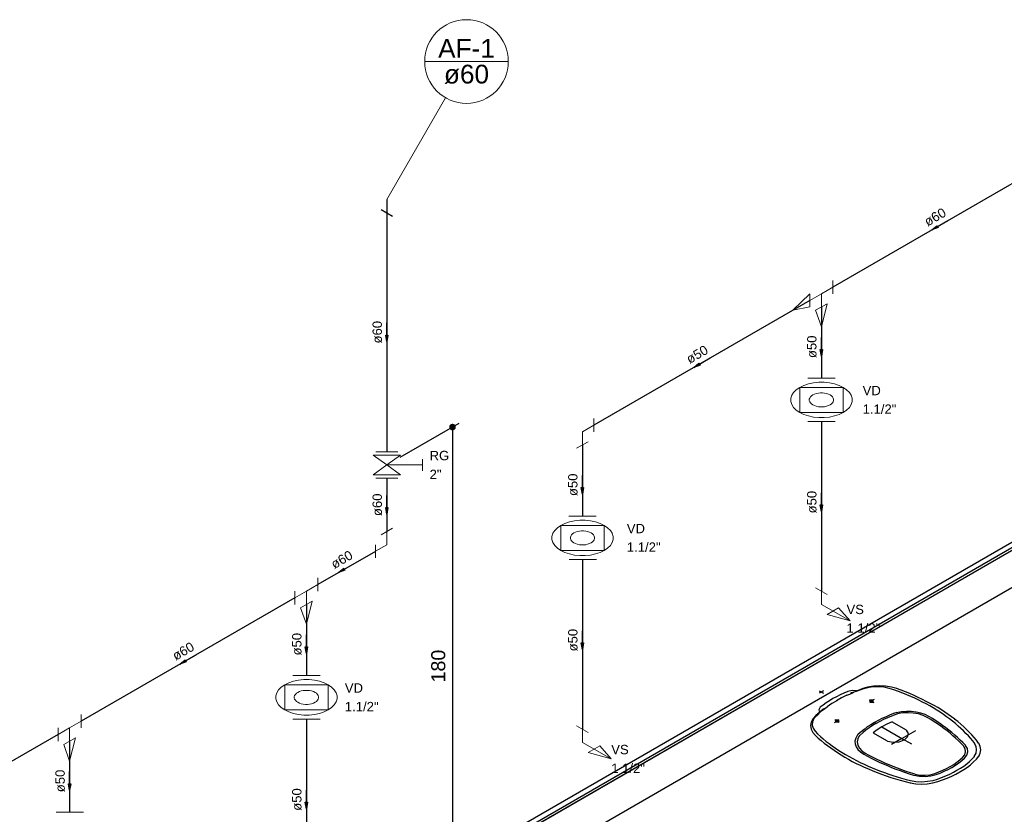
# Model space of a CAD drawing. Header units: millimetres. Extents: x 0 to 354, y 0 to 59.
# Tile 27 of 84: x 104 to 119, y 14 to 26. Entities that reach past the tile are written whole.
import ezdxf

# ---------------------------------------------------------------- set-up
doc = ezdxf.new("R2010")
doc.units = ezdxf.units.MM
for name, color, linetype, lineweight in [('AF-Colunas', 152, 'Continuous', 30), ('AF-Conexões detalhe', 152, 'Continuous', 20), ('AF-Indicação coluna', 2, 'Continuous', 20), ('AF-Sentido tubo', 152, 'Continuous', 20), ('AF-Textos coluna', 2, 'Continuous', 20), ('AF-Textos conexão', 1, 'Continuous', 20), ('AF-Textos tubo', 1, 'Continuous', 20), ('AF-Tubos detalhe', 152, 'Continuous', 30), ('Simbolos', 3, 'Continuous', 20), ('SIMBOLOS INT', 1, 'Continuous', 30), ('Simbolos_int', 1, 'Continuous', 5)]:
    doc.layers.add(name, color=color, linetype=linetype, lineweight=lineweight)
doc.styles.add('Arial', font='arial.ttf')
doc.styles.get("Standard").update_dxf_attribs({"font": 'arial.ttf'})
doc.dimstyles.get("Standard").update_dxf_attribs({"dimtxt": 0.18, "dimasz": 0.18, "dimexe": 0.18, "dimexo": 0.0625, "dimgap": 0.09, "dimtad": 0, "dimtih": 1, "dimtoh": 1, "dimdec": 4, "dimzin": 0, "dimdsep": 46, "dimtxsty": 'Standard', "dimcen": 0.09, "dimadec": 0, "dimazin": 0, "dimtfac": 1, "dimtdec": 4, "dimtofl": 0, "dimtmove": 0, "dimatfit": 3, "dimfxl": 1, "dimtolj": 1, "dimtzin": 0, "dimarcsym": 0})
doc.dimstyles.new('UM_25.000000', dxfattribs={"dimtxt": 0.18, "dimasz": 0.1, "dimexe": 0.1, "dimexo": 0.2, "dimgap": 0, "dimtad": 1, "dimtih": 1, "dimtoh": 1, "dimdec": 1, "dimlfac": 25, "dimzin": 0, "dimdsep": 46, "dimtxsty": 'Standard', "dimblk": 'CLOSED', "dimblk1": 'CLOSED', "dimblk2": 'CLOSED', "dimcen": 0.09, "dimdle": 0.1, "dimadec": 1, "dimazin": 2, "dimtfac": 1, "dimtdec": 4, "dimtofl": 0, "dimtmove": 0, "dimatfit": 3, "dimldrblk": 'CLOSED', "dimfxl": 1, "dimtolj": 1, "dimarcsym": 0})

# ---------------------------------------------------------------- blocks, each defined once
blk = doc.blocks.new('_DOT')
at = {"color": 0, "linetype": 'ByBlock', "lineweight": -2}
blk.add_line((-0.5, 0), (-1, 0), dxfattribs=at)
at = {"color": 0, "linetype": 'ByBlock', "const_width": 0.5}
blk.add_lwpolyline([(-0.25, 0, 1), (0.25, 0, 1)], format="xyb", close=True, dxfattribs=at)
blk = doc.blocks.new('*D18')
at = {"color": 0, "linetype": 'Continuous', "lineweight": -2, "transparency": 16777216}
for p, q in [((110.113, 19.158), (111.002, 19.671)), ((110.902, 19.513), (110.902, 12.512)), ((110.113, 11.957), (111.002, 12.47))]:
    blk.add_line(p, q, dxfattribs=at)
at = {"layer": 'Defpoints', "color": 0, "linetype": 'Continuous', "transparency": 16777216}
for p in [(109.913, 19.042), (110.902, 12.412), (109.913, 11.841)]:
    blk.add_point(p, dxfattribs=at)
at = {"color": 0, "linetype": 'Continuous', "lineweight": -2, "transparency": 16777216, "xscale": 0.1, "yscale": 0.1, "zscale": 0.1}
for p, rotation in [((110.902, 19.613), 90), ((110.902, 12.412), 270)]:
    blk.add_blockref('_DOT', p, dxfattribs=dict(at, rotation=rotation))

msp = doc.modelspace()

# ---------------------------------------------------------------- linework, layer by layer
at = {"color": 1}
for p, q in [((126.9326, 22.2664), (94.3406, 3.4494)), ((94.4086, 3.4104), (127.0006, 22.2274)), ((94.4446, 3.3894), (127.0366, 22.2064)), ((125.0196, 21.0414), (110.8156, 12.8414)), ((111.2986, 12.5624), (125.5026, 20.7624))]:
    msp.add_line(p, q, dxfattribs=at)
at = {"layer": 'AF-Colunas', "linetype": 'Continuous'}
for p, q in [((109.9126, 23.0424), (109.9126, 22.8414)), ((109.8256, 22.8924), (109.9986, 22.7924))]:
    msp.add_line(p, q, dxfattribs=at)
at = {"layer": 'AF-Conexões detalhe', "linetype": 'Continuous'}
for p, q in [((116.6336, 21.8224), (116.6336, 21.6224)), ((116.4606, 21.6224), (116.6336, 21.7224)), ((116.2876, 21.6224), (116.0276, 21.3724)), ((116.2876, 21.6224), (116.2876, 21.4224)), ((116.4606, 21.6224), (116.2876, 21.5224)), ((116.4606, 21.6224), (116.4606, 21.4224)), ((116.2876, 21.4224), (116.0276, 21.3724)), ((116.3736, 21.3724), (116.5466, 21.4724)), ((116.3736, 21.3724), (116.4606, 21.1224)), ((116.5466, 21.4724), (116.4606, 21.1224)), ((113.0326, 19.7434), (113.0326, 19.5434)), ((112.8596, 19.5434), (113.0326, 19.6434)), ((112.8596, 19.5434), (112.8596, 19.3434)), ((112.7726, 19.2934), (112.9456, 19.3934)), ((109.8256, 17.9924), (109.9986, 18.0914)), ((109.9126, 17.8414), (109.9126, 18.0424)), ((109.7396, 17.8414), (109.7396, 17.6424)), ((109.9126, 17.8414), (109.7396, 17.7424)), ((108.6996, 17.1424), (108.8736, 17.2424)), ((108.8736, 17.3414), (108.8736, 17.1424)), ((108.5266, 17.1424), (108.5266, 16.9424)), ((108.6996, 17.1424), (108.5266, 17.0424)), ((108.6996, 17.1424), (108.6996, 16.9424)), ((116.3736, 17.1924), (116.5466, 17.0924)), ((116.4606, 16.9424), (116.4606, 17.1424)), ((108.6136, 16.8924), (108.7866, 16.9924)), ((108.7866, 16.9924), (108.6996, 16.6424)), ((116.4606, 16.9424), (116.8936, 16.6924)), ((108.6136, 16.8924), (108.6996, 16.6424)), ((116.7206, 16.8924), (116.5466, 16.7924)), ((116.5466, 16.7924), (116.8936, 16.6924)), ((116.7206, 16.8924), (116.8936, 16.6924)), ((105.3066, 15.2824), (105.3066, 15.0824)), ((105.1326, 15.0824), (105.3066, 15.1824)), ((104.9596, 15.0824), (104.9596, 14.8824)), ((105.1326, 15.0824), (104.9596, 14.9824)), ((105.1326, 15.0824), (105.1326, 14.8824)), ((112.7726, 15.1134), (112.9456, 15.0134)), ((112.8596, 14.8634), (112.8596, 15.0634)), ((105.0466, 14.8324), (105.2196, 14.9324)), ((105.2196, 14.9324), (105.1326, 14.5824)), ((112.8596, 14.8634), (113.2926, 14.6134)), ((105.0466, 14.8324), (105.1326, 14.5824)), ((113.1196, 14.8134), (112.9456, 14.7134)), ((112.9456, 14.7134), (113.2926, 14.6134)), ((113.1196, 14.8134), (113.2926, 14.6134))]:
    msp.add_line(p, q, dxfattribs=at)
at = {"layer": 'AF-Indicação coluna'}
for p, q in [((110.4826, 25.1204), (111.7426, 25.1204)), ((109.9126, 23.0424), (110.7976, 24.5744))]:
    msp.add_line(p, q, dxfattribs=at)
msp.add_circle((111.1126, 25.1204), 0.63, dxfattribs=at)
at = {"layer": 'AF-Tubos detalhe'}
for p, q in [((119.8576, 23.5844), (116.6336, 21.7224)), ((109.9126, 22.8414), (109.9126, 19.2414)), ((116.2876, 21.5224), (113.0326, 19.6434)), ((116.4606, 21.4224), (116.4606, 20.3504)), ((116.4606, 19.6954), (116.4606, 17.1424)), ((112.8596, 19.3434), (112.8596, 18.2714)), ((109.9126, 18.8414), (109.9126, 18.0424)), ((109.7396, 17.7414), (108.8736, 17.2424)), ((112.8596, 17.6164), (112.8596, 15.0634)), ((108.5266, 17.0424), (105.3066, 15.1824)), ((108.6996, 16.9424), (108.6996, 15.8694)), ((108.6996, 15.2144), (108.6996, 12.6624)), ((104.9596, 14.9824), (101.7366, 13.1214)), ((105.1326, 14.8824), (105.1326, 13.8104))]:
    msp.add_line(p, q, dxfattribs=at)
at = {"layer": 'Simbolos'}
for p, q in [((116.7886, 20.2114), (116.1346, 20.2114)), ((116.1346, 20.2114), (116.1346, 19.8334)), ((116.7886, 19.8334), (116.7886, 20.2114)), ((116.1346, 19.8334), (116.7886, 19.8334)), ((109.7066, 19.1904), (109.9126, 19.0424)), ((109.7066, 19.1904), (110.1186, 19.1904)), ((109.7486, 19.2414), (110.0766, 19.2414)), ((110.1186, 19.1904), (109.9126, 19.0424)), ((109.7066, 18.8934), (109.9126, 19.0424)), ((110.1186, 18.8934), (109.9126, 19.0424)), ((109.9126, 19.0424), (110.4516, 19.0424)), ((110.4516, 18.9524), (110.4516, 19.1314)), ((109.7066, 18.8934), (110.1186, 18.8934)), ((109.7486, 18.8414), (110.0766, 18.8414)), ((113.1876, 18.1324), (112.5336, 18.1324)), ((112.5336, 18.1324), (112.5336, 17.7544)), ((113.1876, 17.7544), (113.1876, 18.1324)), ((112.5336, 17.7544), (113.1876, 17.7544)), ((109.0286, 15.7304), (108.3746, 15.7304)), ((108.3746, 15.7304), (108.3746, 15.3524)), ((109.0286, 15.3524), (109.0286, 15.7304)), ((108.3746, 15.3524), (109.0286, 15.3524))]:
    msp.add_line(p, q, dxfattribs=at)
for points in [[(116.7886, 19.8334), (116.8406, 19.8694), (116.8816, 19.9094), (116.9086, 19.9534), (116.9226, 19.9994), (116.9226, 20.0464), (116.9086, 20.0924), (116.8816, 20.1354), (116.8406, 20.1764), (116.7886, 20.2114), (116.7276, 20.2414), (116.6576, 20.2654), (116.5816, 20.2814), (116.5016, 20.2894), (116.4216, 20.2894), (116.3416, 20.2814), (116.2656, 20.2654), (116.1956, 20.2414), (116.1346, 20.2114), (116.0826, 20.1764), (116.0416, 20.1354), (116.0146, 20.0924), (116.0006, 20.0464), (116.0006, 19.9994), (116.0146, 19.9534), (116.0416, 19.9094), (116.0826, 19.8694), (116.1346, 19.8334), (116.1956, 19.8034), (116.2656, 19.7804), (116.3416, 19.7644), (116.4216, 19.7564), (116.5016, 19.7564), (116.5816, 19.7644), (116.6576, 19.7804), (116.7276, 19.8034), (116.7886, 19.8334)], [(116.5916, 19.9474), (116.6116, 19.9624), (116.6276, 19.9784), (116.6386, 19.9954), (116.6446, 20.0134), (116.6446, 20.0324), (116.6386, 20.0504), (116.6276, 20.0674), (116.6116, 20.0834), (116.5916, 20.0974), (116.5666, 20.1094), (116.5396, 20.1184), (116.5096, 20.1254), (116.4776, 20.1284), (116.4456, 20.1284), (116.4146, 20.1254), (116.3836, 20.1184), (116.3566, 20.1094), (116.3316, 20.0974), (116.3116, 20.0834), (116.2956, 20.0674), (116.2846, 20.0504), (116.2786, 20.0324), (116.2786, 20.0134), (116.2846, 19.9954), (116.2956, 19.9784), (116.3116, 19.9624), (116.3316, 19.9474), (116.3566, 19.9364), (116.3836, 19.9264), (116.4146, 19.9204), (116.4456, 19.9174), (116.4776, 19.9174), (116.5096, 19.9204), (116.5396, 19.9264), (116.5666, 19.9364), (116.5916, 19.9474)], [(113.1876, 17.7544), (113.2396, 17.7904), (113.2806, 17.8304), (113.3076, 17.8744), (113.3216, 17.9204), (113.3216, 17.9674), (113.3076, 18.0134), (113.2806, 18.0564), (113.2396, 18.0974), (113.1876, 18.1324), (113.1266, 18.1624), (113.0566, 18.1864), (112.9806, 18.2024), (112.9006, 18.2104), (112.8206, 18.2104), (112.7406, 18.2024), (112.6646, 18.1864), (112.5956, 18.1624), (112.5336, 18.1324), (112.4816, 18.0974), (112.4416, 18.0564), (112.4136, 18.0134), (112.3996, 17.9674), (112.3996, 17.9204), (112.4136, 17.8744), (112.4416, 17.8304), (112.4816, 17.7904), (112.5336, 17.7544), (112.5956, 17.7244), (112.6646, 17.7014), (112.7406, 17.6854), (112.8206, 17.6774), (112.9006, 17.6774), (112.9806, 17.6854), (113.0566, 17.7014), (113.1266, 17.7244), (113.1876, 17.7544)], [(112.9906, 17.8684), (113.0106, 17.8834), (113.0266, 17.8994), (113.0376, 17.9164), (113.0436, 17.9344), (113.0436, 17.9534), (113.0376, 17.9714), (113.0266, 17.9884), (113.0106, 18.0044), (112.9906, 18.0184), (112.9656, 18.0304), (112.9386, 18.0394), (112.9086, 18.0464), (112.8766, 18.0494), (112.8446, 18.0494), (112.8136, 18.0464), (112.7826, 18.0394), (112.7556, 18.0304), (112.7306, 18.0184), (112.7106, 18.0044), (112.6946, 17.9884), (112.6836, 17.9714), (112.6776, 17.9534), (112.6776, 17.9344), (112.6836, 17.9164), (112.6946, 17.8994), (112.7106, 17.8834), (112.7306, 17.8684), (112.7556, 17.8574), (112.7826, 17.8474), (112.8136, 17.8414), (112.8446, 17.8384), (112.8766, 17.8384), (112.9086, 17.8414), (112.9386, 17.8474), (112.9656, 17.8574), (112.9906, 17.8684)], [(109.0286, 15.3534), (109.0806, 15.3884), (109.1206, 15.4294), (109.1486, 15.4724), (109.1626, 15.5184), (109.1626, 15.5654), (109.1486, 15.6114), (109.1206, 15.6544), (109.0806, 15.6954), (109.0286, 15.7314), (108.9666, 15.7604), (108.8966, 15.7844), (108.8216, 15.8004), (108.7416, 15.8084), (108.6606, 15.8084), (108.5816, 15.8004), (108.5056, 15.7844), (108.4356, 15.7604), (108.3736, 15.7314), (108.3216, 15.6954), (108.2816, 15.6544), (108.2546, 15.6114), (108.2406, 15.5654), (108.2406, 15.5184), (108.2546, 15.4724), (108.2816, 15.4294), (108.3216, 15.3884), (108.3736, 15.3534), (108.4356, 15.3234), (108.5056, 15.2994), (108.5816, 15.2834), (108.6606, 15.2754), (108.7416, 15.2754), (108.8216, 15.2834), (108.8966, 15.2994), (108.9666, 15.3234), (109.0286, 15.3534)], [(108.8316, 15.4674), (108.8516, 15.4814), (108.8676, 15.4974), (108.8786, 15.5144), (108.8846, 15.5324), (108.8846, 15.5514), (108.8786, 15.5694), (108.8676, 15.5864), (108.8516, 15.6024), (108.8316, 15.6164), (108.8066, 15.6284), (108.7786, 15.6384), (108.7486, 15.6444), (108.7176, 15.6474), (108.6856, 15.6474), (108.6536, 15.6444), (108.6236, 15.6384), (108.5956, 15.6284), (108.5716, 15.6164), (108.5506, 15.6024), (108.5346, 15.5864), (108.5236, 15.5694), (108.5186, 15.5514), (108.5186, 15.5324), (108.5236, 15.5144), (108.5346, 15.4974), (108.5506, 15.4814), (108.5716, 15.4674), (108.5956, 15.4554), (108.6236, 15.4454), (108.6536, 15.4394), (108.6856, 15.4364), (108.7176, 15.4364), (108.7486, 15.4394), (108.7786, 15.4454), (108.8066, 15.4554), (108.8316, 15.4674)]]:
    msp.add_lwpolyline(points, dxfattribs=at)
at = {"layer": 'SIMBOLOS INT', "linetype": 'Continuous'}
for p, q in [((116.4946, 15.6424), (116.4266, 15.6034)), ((116.4266, 15.6424), (116.4946, 15.6034)), ((116.9276, 15.6164), (117.0686, 15.6704)), ((117.1796, 15.5064), (117.2506, 15.4664)), ((117.2556, 15.5084), (117.1856, 15.4674)), ((116.3776, 15.2714), (116.4706, 15.3524)), ((116.6576, 15.1634), (116.7276, 15.2044)), ((116.6606, 15.2074), (116.7306, 15.1664)), ((117.2576, 15.1614), (117.2836, 15.1464)), ((117.5256, 15.1724), (117.7256, 15.0564)), ((117.2396, 15.0074), (117.4396, 14.8914)), ((117.3696, 15.0974), (117.7096, 14.9004))]:
    msp.add_line(p, q, dxfattribs=at)
at = {"layer": 'SIMBOLOS INT'}
for q in [(117.8816, 15.0414), (117.5156, 14.8304), (117.8166, 14.8394)]:
    msp.add_line((117.6736, 14.9214), q, dxfattribs=at)
at = {"layer": 'SIMBOLOS INT', "linetype": 'Continuous'}
for points in [[(116.8586, 15.6324), (116.7996, 15.6064), (116.7426, 15.5794), (116.6866, 15.5514), (116.6336, 15.5224)], [(116.8436, 15.5734), (116.8896, 15.5914), (116.9336, 15.6114)], [(116.9916, 15.6404), (116.9236, 15.6454), (116.8596, 15.6324)], [(116.9276, 15.6164), (116.9106, 15.6084), (116.8996, 15.5964)], [(116.9506, 15.6184), (116.9426, 15.6154), (116.9346, 15.6114)], [(117.0256, 15.6464), (116.9866, 15.6324), (116.9486, 15.6174)], [(117.0806, 15.6634), (117.0526, 15.6544), (117.0266, 15.6454)], [(117.3376, 15.7154), (117.2436, 15.7104), (117.1536, 15.6954), (117.0706, 15.6704)], [(117.4066, 15.6944), (117.3226, 15.7024), (117.2376, 15.7004), (117.1556, 15.6874), (117.0796, 15.6654)], [(117.5956, 15.6744), (117.5146, 15.6974), (117.4276, 15.7114), (117.3376, 15.7154)], [(117.6226, 15.6304), (117.5536, 15.6554), (117.4816, 15.6774), (117.4056, 15.6944)], [(118.1586, 15.4184), (118.1006, 15.4504), (118.0416, 15.4814), (117.9816, 15.5114), (117.9196, 15.5414), (117.8576, 15.5694), (117.7926, 15.5974), (117.7276, 15.6244), (117.6616, 15.6494), (117.5936, 15.6744)], [(118.5236, 15.1094), (118.4816, 15.1454), (118.4376, 15.1814), (118.3926, 15.2164), (118.3466, 15.2504), (118.2986, 15.2844), (118.2486, 15.3174), (118.1986, 15.3494), (118.1466, 15.3814), (118.0936, 15.4124), (118.0386, 15.4424), (117.9826, 15.4714), (117.9266, 15.5004), (117.8676, 15.5274), (117.8086, 15.5544), (117.7486, 15.5814), (117.6866, 15.6064), (117.6246, 15.6304)], [(116.6336, 15.5224), (116.5826, 15.4914), (116.5346, 15.4594), (116.4876, 15.4264), (116.4436, 15.3924)], [(116.6906, 15.4904), (116.6156, 15.4474), (116.5466, 15.4014)], [(116.8436, 15.5724), (116.7636, 15.5324), (116.6886, 15.4894)], [(117.2426, 15.4714), (117.2426, 15.5014), (117.1906, 15.5004)], [(117.1906, 15.5004), (117.1906, 15.4714), (117.2426, 15.4714)], [(116.4216, 15.2954), (116.4046, 15.2804), (116.3896, 15.2644)], [(116.4436, 15.3914), (116.4196, 15.3544), (116.4296, 15.3154)], [(116.4686, 15.3404), (116.4436, 15.3184), (116.4196, 15.2964)], [(116.4786, 15.3484), (116.4726, 15.3444), (116.4666, 15.3394)], [(116.5046, 15.3684), (116.4856, 15.3624), (116.4706, 15.3524)], [(116.4796, 15.3494), (116.5146, 15.3744), (116.5456, 15.4004)], [(117.5636, 15.3014), (117.4986, 15.2774), (117.4346, 15.2504), (117.3736, 15.2224), (117.3146, 15.1924), (117.2586, 15.1614)], [(117.5816, 15.2844), (117.5176, 15.2604), (117.4556, 15.2344), (117.3956, 15.2074), (117.3386, 15.1784), (117.2836, 15.1474)], [(117.5956, 15.3114), (117.5796, 15.3074), (117.5636, 15.3024)], [(117.6096, 15.2934), (117.5956, 15.2894), (117.5816, 15.2854)], [(118.0806, 15.2544), (118.0236, 15.2824), (117.9586, 15.3044), (117.8886, 15.3204), (117.8156, 15.3284), (117.7406, 15.3304), (117.6656, 15.3244), (117.5946, 15.3104)], [(118.0556, 15.2404), (117.9936, 15.2704), (117.9226, 15.2924), (117.8456, 15.3054), (117.7656, 15.3104), (117.6846, 15.3064), (117.6076, 15.2924)], [(118.4696, 15.2134), (118.4216, 15.2494), (118.3726, 15.2854), (118.3216, 15.3204), (118.2696, 15.3544), (118.2156, 15.3874), (118.1606, 15.4194)], [(116.3786, 15.2704), (116.3346, 15.2224), (116.3076, 15.1704), (116.2986, 15.1164)], [(116.3856, 15.2654), (116.3476, 15.2214), (116.3256, 15.1734), (116.3216, 15.1244), (116.3356, 15.0764)], [(116.7226, 15.1714), (116.7226, 15.2014), (116.6706, 15.2004)], [(116.6706, 15.2004), (116.6706, 15.1714), (116.7226, 15.1714)], [(117.2586, 15.1614), (117.2046, 15.1294), (117.1526, 15.0954), (117.1046, 15.0594), (117.0586, 15.0234), (117.0166, 14.9854)], [(117.2826, 15.1474), (117.2296, 15.1154), (117.1796, 15.0824), (117.1316, 15.0474), (117.0876, 15.0124), (117.0456, 14.9744)], [(117.5256, 15.1724), (117.4456, 15.1364), (117.3706, 15.0974)], [(118.6006, 14.8104), (118.5626, 14.8494), (118.5246, 14.8884), (118.4836, 14.9264), (118.4426, 14.9634), (118.3986, 15.0004), (118.3546, 15.0364), (118.3076, 15.0724), (118.2606, 15.1074), (118.2116, 15.1414), (118.1606, 15.1754), (118.1096, 15.2084), (118.0566, 15.2404)], [(118.6306, 14.8194), (118.5936, 14.8594), (118.5536, 14.8984), (118.5136, 14.9364), (118.4706, 14.9744), (118.4276, 15.0114), (118.3816, 15.0484), (118.3356, 15.0844), (118.2876, 15.1194), (118.2376, 15.1544), (118.1866, 15.1884), (118.1346, 15.2214), (118.0806, 15.2544)], [(118.8296, 14.8514), (118.7976, 14.8944), (118.7636, 14.9364), (118.7266, 14.9784), (118.6886, 15.0194), (118.6476, 15.0594), (118.6056, 15.0994), (118.5606, 15.1374), (118.5146, 15.1764), (118.4666, 15.2134)], [(116.2986, 15.1164), (116.3066, 15.0644), (116.3306, 15.0134), (116.3696, 14.9674)], [(116.3366, 15.0764), (116.3656, 15.0334), (116.4026, 14.9914), (116.4476, 14.9514)], [(117.0146, 14.9854), (117.0056, 14.9764), (116.9986, 14.9664)], [(117.3696, 15.0964), (117.3016, 15.0534), (117.2396, 15.0074)], [(118.7706, 14.8474), (118.7406, 14.8864), (118.7076, 14.9244), (118.6746, 14.9624), (118.6386, 14.9994), (118.6016, 15.0364), (118.5636, 15.0734), (118.5236, 15.1084)], [(116.3706, 14.9684), (116.4126, 14.9294), (116.4576, 14.8904), (116.5036, 14.8534), (116.5516, 14.8164), (116.6006, 14.7794), (116.6516, 14.7444), (116.7046, 14.7094), (116.7586, 14.6754), (116.8136, 14.6424)], [(116.4456, 14.9504), (116.4886, 14.9144), (116.5326, 14.8784), (116.5776, 14.8444), (116.6246, 14.8094), (116.6726, 14.7764), (116.7216, 14.7434), (116.7726, 14.7114), (116.8246, 14.6794), (116.8786, 14.6494), (116.9326, 14.6194), (116.9886, 14.5894), (117.0456, 14.5614), (117.1046, 14.5334), (117.1636, 14.5064), (117.2246, 14.4804), (117.2856, 14.4554), (117.3486, 14.4314)], [(116.9996, 14.9674), (116.9776, 14.9264), (116.9666, 14.8834), (116.9696, 14.8404), (116.9836, 14.7974), (117.0106, 14.7574), (117.0496, 14.7204), (117.0976, 14.6874)], [(117.0316, 14.9604), (117.0086, 14.9154), (117.0006, 14.8694), (117.0086, 14.8224), (117.0326, 14.7784), (117.0706, 14.7374), (117.1216, 14.7014)], [(117.0436, 14.9744), (117.0366, 14.9674), (117.0306, 14.9594)], [(118.7646, 14.6504), (118.7906, 14.6994), (118.7996, 14.7494), (118.7926, 14.8004), (118.7686, 14.8484)], [(118.8316, 14.6524), (118.8546, 14.7014), (118.8626, 14.7514), (118.8546, 14.8014), (118.8306, 14.8504)], [(118.8356, 14.8444), (118.8336, 14.8484), (118.8316, 14.8514)], [(117.1216, 14.7014), (117.1776, 14.6704), (117.2346, 14.6404), (117.2936, 14.6114), (117.3526, 14.5834), (117.4136, 14.5554), (117.4746, 14.5294), (117.5376, 14.5034), (117.6016, 14.4784), (117.6666, 14.4544), (117.7326, 14.4304), (117.7986, 14.4084), (117.8666, 14.3874)], [(118.5866, 14.6344), (118.6196, 14.6754), (118.6336, 14.7204), (118.6276, 14.7664), (118.6026, 14.8094)], [(118.6156, 14.6244), (118.6526, 14.6704), (118.6676, 14.7194), (118.6606, 14.7704), (118.6326, 14.8184)], [(116.8116, 14.6404), (116.8676, 14.6084), (116.9256, 14.5774), (116.9846, 14.5474), (117.0446, 14.5184), (117.1056, 14.4904), (117.1686, 14.4624)], [(117.0976, 14.6864), (117.1546, 14.6554), (117.2116, 14.6254), (117.2706, 14.5964), (117.3316, 14.5674), (117.3926, 14.5404), (117.4546, 14.5134), (117.5186, 14.4864), (117.5826, 14.4614), (117.6486, 14.4374), (117.7146, 14.4134), (117.7826, 14.3914), (117.8506, 14.3694)], [(118.4026, 14.5014), (118.4546, 14.5324), (118.5026, 14.5654), (118.5466, 14.5994), (118.5866, 14.6354)], [(118.4266, 14.4874), (118.4796, 14.5194), (118.5296, 14.5534), (118.5746, 14.5884), (118.6156, 14.6254)], [(118.5036, 14.4424), (118.5556, 14.4734), (118.6046, 14.5064), (118.6496, 14.5404), (118.6926, 14.5764), (118.7316, 14.6134), (118.7666, 14.6504)], [(118.5476, 14.4174), (118.6056, 14.4524), (118.6596, 14.4894), (118.7096, 14.5274), (118.7546, 14.5684), (118.7956, 14.6104), (118.8316, 14.6534)], [(117.1686, 14.4644), (117.2336, 14.4364), (117.2996, 14.4094), (117.3666, 14.3844), (117.4356, 14.3594), (117.5056, 14.3364), (117.5766, 14.3134), (117.6486, 14.2924), (117.7216, 14.2734), (117.7956, 14.2544)], [(117.3506, 14.4314), (117.4116, 14.4084), (117.4746, 14.3864), (117.5386, 14.3644), (117.6036, 14.3444), (117.6686, 14.3244), (117.7356, 14.3064), (117.8026, 14.2884)], [(117.8686, 14.3854), (117.9436, 14.3714), (118.0226, 14.3684), (118.1006, 14.3764), (118.1716, 14.3944)], [(118.1386, 14.2534), (118.2136, 14.2744), (118.2866, 14.2974), (118.3566, 14.3234), (118.4236, 14.3524), (118.4876, 14.3834), (118.5476, 14.4174)], [(118.1426, 14.2904), (118.2086, 14.3114), (118.2726, 14.3334), (118.3346, 14.3584), (118.3936, 14.3844), (118.4496, 14.4134), (118.5036, 14.4424)], [(118.1696, 14.3944), (118.2316, 14.4184), (118.2916, 14.4434), (118.3476, 14.4714), (118.4016, 14.5004)], [(118.1876, 14.3774), (118.2516, 14.4014), (118.3126, 14.4274), (118.3706, 14.4564), (118.4256, 14.4874)], [(117.7956, 14.2534), (117.8016, 14.2524), (117.8076, 14.2504)], [(117.7976, 14.2544), (117.8826, 14.2404), (117.9696, 14.2354), (118.0566, 14.2404), (118.1406, 14.2534)], [(117.8006, 14.2894), (117.8846, 14.2764), (117.9716, 14.2714), (118.0596, 14.2774), (118.1426, 14.2914)], [(117.8536, 14.3684), (117.9366, 14.3524), (118.0236, 14.3484), (118.1096, 14.3574), (118.1896, 14.3784)]]:
    msp.add_lwpolyline(points, dxfattribs=at)
at = {"layer": 'SIMBOLOS INT'}
for points in [[(117.7116, 14.9014), (117.7596, 14.9454), (117.7706, 14.9974), (117.7416, 15.0464)], [(117.7386, 15.0464), (117.7326, 15.0514), (117.7246, 15.0564)], [(117.4406, 14.8924), (117.4496, 14.8884), (117.4586, 14.8844)], [(117.4576, 14.8824), (117.5426, 14.8664), (117.6326, 14.8724), (117.7086, 14.9004)]]:
    msp.add_lwpolyline(points, dxfattribs=at)
at = {"layer": 'Simbolos_int'}
for p, q in [((116.2586, 20.3504), (116.6696, 20.3504)), ((116.2586, 19.6954), (116.6696, 19.6954)), ((112.6566, 18.2714), (113.0686, 18.2714)), ((112.6576, 17.6164), (113.0696, 17.6164)), ((108.4976, 15.8694), (108.9096, 15.8694)), ((108.4976, 15.2144), (108.9096, 15.2144)), ((104.9306, 13.8104), (105.3426, 13.8104))]:
    msp.add_line(p, q, dxfattribs=at)

# ---------------------------------------------------------------- texts
at = {"insert": (110.7957, 16.0129), "char_height": 0.2118, "width": 1.033038, "attachment_point": 8, "rotation": 90.00021, "line_spacing_factor": 0.9, "style": 'Arial'}
msp.add_mtext('180', dxfattribs=at)
at = {"layer": 'AF-Textos coluna', "char_height": 0.2824, "attachment_point": 8, "line_spacing_factor": 0.798, "style": 'Arial'}
for s, insert, width in [('AF-1', (111.1126, 25.1766), 1.70572), ('ø60', (111.1126, 24.7816), 1.356124)]:
    msp.add_mtext(s, dxfattribs=dict(at, insert=insert, width=width))
at = {"layer": 'AF-Textos conexão', "char_height": 0.1412, "attachment_point": 7, "line_spacing_factor": 0.798, "style": 'Arial'}
for s, insert, width in [('VD', (117.0816, 20.093), 0.547444), ('1.1/2"', (117.0816, 19.811), 1.016133), ('RG', (110.5566, 19.112), 0.589703), ('2"', (110.5566, 18.83), 0.3592), ('VD', (113.5286, 18.014), 0.547444), ('1.1/2"', (113.5286, 17.732), 1.016133), ('VS', (116.8386, 16.794), 0.526314), ('1 1/2"', (116.8386, 16.512), 1.016133), ('VD', (109.2796, 15.612), 0.547444), ('1.1/2"', (109.2796, 15.33), 1.016133), ('VS', (113.2936, 14.683), 0.526314), ('1 1/2"', (113.2936, 14.401), 1.016133)]:
    msp.add_mtext(s, dxfattribs=dict(at, insert=insert, width=width))
at = {"layer": 'AF-Textos tubo', "char_height": 0.1412, "width": 0.678062, "attachment_point": 8, "line_spacing_factor": 0.798, "style": 'Arial'}
for s, insert, rotation in [('ø60', (118.2103, 22.7148), 30.00007), ('ø60', (109.842, 21.0424), 90.00021), ('ø50', (116.39, 20.8224), 90.00021), ('ø50', (114.6243, 20.6448), 30.00007), ('ø50', (112.789, 18.7434), 90.00021), ('ø60', (109.842, 18.4424), 90.00021), ('ø50', (116.39, 18.4824), 90.00021), ('ø60', (109.2703, 17.5538), 30.00007), ('ø50', (108.63, 16.3424), 90.00021), ('ø50', (112.789, 16.4034), 90.00021), ('ø60', (106.8813, 16.1738), 29.99434), ('ø50', (105.063, 14.2824), 90.00021), ('ø50', (108.63, 14.0024), 90.00021)]:
    msp.add_mtext(s, dxfattribs=dict(at, insert=insert, rotation=rotation))

# ---------------------------------------------------------------- dimensions: what is measured, and where the dimension line sits
at = {"linetype": 'Continuous'}
dim = msp.add_linear_dim(base=(110.9016, 12.4124), p1=(109.9126, 19.0424), p2=(109.9126, 11.8414), angle=90, text=' ', dimstyle='UM_25.000000', override={"dimtxt": 0.2118, "dimasz": 0.1, "dimexe": 0.1, "dimexo": 0.2, "dimtad": 1, "dimtih": 0, "dimtoh": 0, "dimdec": 1, "dimlfac": 25, "dimzin": 8, "dimtxsty": 'Arial', "dimblk": 'DOT', "dimblk1": 'DOT', "dimblk2": 'DOT', "dimsah": 1, "dimdle": 0.1, "dimse1": 0, "dimse2": 0, "dimclrt": 256, "dimadec": 1, "dimazin": 3, "dimtmove": 2, "dimldrblk": 'DOT'}, dxfattribs=at)
dim.commit()
dim.dimension.update_dxf_attribs({"geometry": '*D18', "text_midpoint": (110.6898, 16.0129), "dimtype": 160, "text_rotation": 90})

# ---------------------------------------------------------------- leaders
at = {"layer": 'AF-Sentido tubo'}
for points in [[(118.1236, 22.5824), (118.3676, 22.7244)], [(109.9126, 20.9004), (109.9126, 21.1834)], [(116.4606, 20.6814), (116.4606, 20.9644)], [(114.5376, 20.5124), (114.7826, 20.6544)], [(112.8596, 18.6024), (112.8596, 18.8854)], [(109.9126, 18.3004), (109.9126, 18.5834)], [(116.4606, 18.3414), (116.4606, 18.6244)], [(109.1836, 17.4214), (109.4286, 17.5624)], [(108.6996, 16.2004), (108.6996, 16.4834)], [(112.8596, 16.2624), (112.8596, 16.5454)], [(106.7946, 16.0414), (107.0386, 16.1834)], [(105.1326, 14.1414), (105.1326, 14.4244)], [(108.6996, 13.8604), (108.6996, 14.1434)]]:
    msp.add_leader(points, dimstyle='Standard', override={"dimasz": 0.1, "dimldrblk": 'CLOSED'}, dxfattribs=at)

doc.saveas('drawing.dxf')
